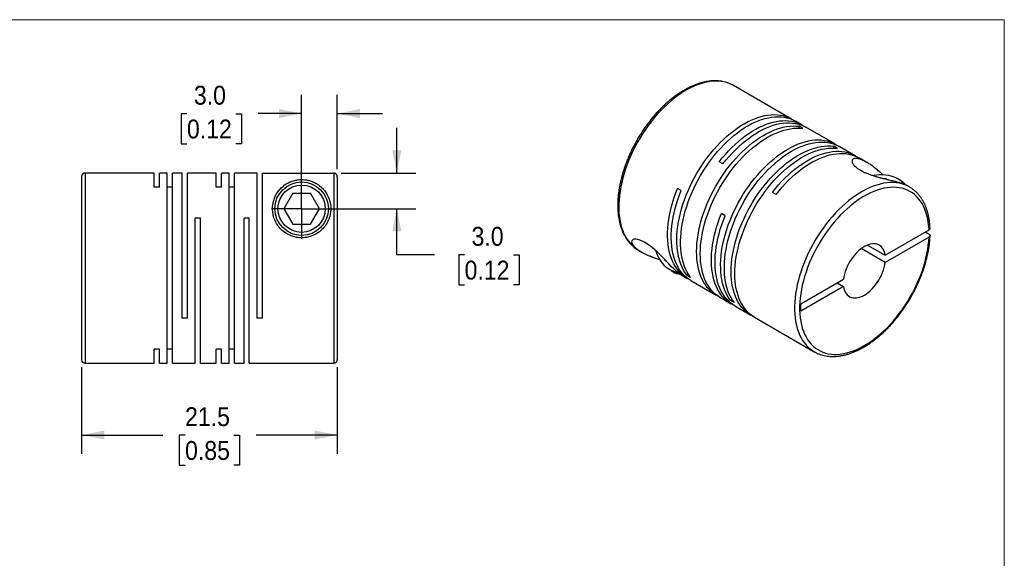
# Model space of a CAD drawing. Header units: millimetres. Extents: x 0 to 140, y 0 to 108.
# Tile 3 of 3: x 57 to 140, y 63 to 108. Entities that reach past the tile are written whole.
import ezdxf

# ---------------------------------------------------------------- set-up
doc = ezdxf.new("R2010")
doc.units = ezdxf.units.MM
doc.header["$LTSCALE"] = 0.5
doc.linetypes.add('SLD-Solid', pattern=[0])
doc.layers.add('SLD-0', color=7, linetype='SLD-Solid', lineweight=25)
doc.styles.add('SLDTEXTSTYLE0', font='GOTHIC.TTF', dxfattribs={"width": 0.913})
doc.dimstyles.new('SLDDIMSTYLE1', dxfattribs={"dimtxt": 1.5875, "dimasz": 1.905, "dimexe": 0, "dimexo": 0.0625, "dimgap": 0.396875, "dimtad": 0, "dimtih": 1, "dimtoh": 1, "dimdec": 1, "dimrnd": 1e-09, "dimzin": 4, "dimdsep": 46, "dimtxsty": 'SLDTEXTSTYLE0', "dimsah": 1, "dimcen": 0.09, "dimadec": 0, "dimazin": 1, "dimtfac": 1, "dimtdec": 1, "dimtmove": 0, "dimatfit": 0, "dimfxl": 0, "dimfrac": 2, "dimtolj": 1, "dimtzin": 12, "dimarcsym": 0})
doc.dimstyles.new('SLDDIMSTYLE4', dxfattribs={"dimtxt": 1.5875, "dimasz": 1.905, "dimexe": 0, "dimexo": 0.0625, "dimgap": 0.396875, "dimtad": 0, "dimtih": 1, "dimtoh": 1, "dimdec": 1, "dimrnd": 1e-09, "dimzin": 12, "dimdsep": 46, "dimtxsty": 'SLDTEXTSTYLE0', "dimsah": 1, "dimcen": 0.09, "dimadec": 0, "dimazin": 3, "dimtfac": 1, "dimtdec": 1, "dimtofl": 0, "dimtmove": 0, "dimatfit": 3, "dimfxl": 0, "dimfrac": 2, "dimtolj": 1, "dimtzin": 12, "dimarcsym": 0})

# ---------------------------------------------------------------- blocks, each defined once
blk = doc.blocks.new('Block2')
at = {"color": 7, "linetype": 'SLD-Solid', "lineweight": 18}
for p, q in [((139.701, 107.951), (0.001, 107.951)), ((139.701, 0.001), (139.701, 107.951))]:
    blk.add_line(p, q, dxfattribs=at)
blk = doc.blocks.new('_D_6')
at = {"layer": 'SLD-0'}
for p, q in [((80.619, 92.689), (80.619, 101.642)), ((83.619, 95.38), (83.619, 101.642)), ((70.975, 100.042), (70.491, 100.042)), ((70.491, 100.042), (70.491, 97.522)), ((75.08, 100.042), (75.564, 100.042)), ((75.564, 100.042), (75.564, 97.522)), ((80.619, 100.054), (76.956, 100.054)), ((83.619, 100.054), (87.429, 100.054)), ((70.491, 97.522), (70.975, 97.522)), ((75.564, 97.522), (75.08, 97.522))]:
    blk.add_line(p, q, dxfattribs=at)
for points in [[(80.619, 100.054), (78.714, 100.435), (78.714, 99.673)], [(83.619, 100.054), (85.524, 99.673), (85.524, 100.435)]]:
    blk.add_solid(points, dxfattribs=at)
at = {"layer": 'SLD-0', "char_height": 1.5875, "attachment_point": 1, "style": 'SLDTEXTSTYLE0'}
for s, insert in [('3.0', (71.561, 102.392)), ('0.12', (70.975, 99.55))]:
    blk.add_mtext(s, dxfattribs=dict(at, insert=insert))
blk = doc.blocks.new('_D_7')
at = {"layer": 'SLD-0'}
for p, q in [((88.625, 95.045), (88.625, 98.855)), ((83.954, 95.045), (90.213, 95.045)), ((81.254, 92.054), (90.213, 92.054)), ((88.625, 88.185), (88.625, 92.054)), ((91.8, 88.185), (88.625, 88.185)), ((94.319, 88.173), (93.836, 88.173)), ((93.836, 88.173), (93.836, 85.653)), ((98.425, 88.173), (98.908, 88.173)), ((98.908, 88.173), (98.908, 85.653)), ((93.836, 85.653), (94.319, 85.653)), ((98.908, 85.653), (98.425, 85.653))]:
    blk.add_line(p, q, dxfattribs=at)
for points in [[(88.625, 95.045), (89.006, 96.95), (88.244, 96.95)], [(88.625, 92.054), (88.244, 90.149), (89.006, 90.149)]]:
    blk.add_solid(points, dxfattribs=at)
at = {"layer": 'SLD-0', "char_height": 1.5875, "attachment_point": 1, "style": 'SLDTEXTSTYLE0'}
for s, insert in [('3.0', (94.906, 90.523)), ('0.12', (94.319, 87.681))]:
    blk.add_mtext(s, dxfattribs=dict(at, insert=insert))
blk = doc.blocks.new('_D_8')
at = {"layer": 'SLD-0'}
for p, q in [((62.119, 78.719), (62.119, 71.43)), ((83.619, 78.719), (83.619, 71.43)), ((62.119, 73.018), (68.941, 73.018)), ((70.816, 73.006), (70.332, 73.006)), ((70.332, 73.006), (70.332, 70.485)), ((74.922, 73.006), (75.405, 73.006)), ((75.405, 73.006), (75.405, 70.485)), ((83.619, 73.018), (76.797, 73.018)), ((70.332, 70.485), (70.816, 70.485)), ((75.405, 70.485), (74.922, 70.485))]:
    blk.add_line(p, q, dxfattribs=at)
for points in [[(62.119, 73.018), (64.024, 72.637), (64.024, 73.399)], [(83.619, 73.018), (81.714, 73.399), (81.714, 72.637)]]:
    blk.add_solid(points, dxfattribs=at)
at = {"layer": 'SLD-0', "char_height": 1.5875, "attachment_point": 1, "style": 'SLDTEXTSTYLE0'}
for s, insert in [('21.5', (70.816, 75.356)), ('0.85', (70.816, 72.513))]:
    blk.add_mtext(s, dxfattribs=dict(at, insert=insert))
blk = doc.blocks.new('SW_CENTERMARKSYMBOL_3')
at = {"layer": 'SLD-0', "color": 0}
for q in [(0, 2.54), (-2.54, 0), (0, -2.54), (2.54, 0)]:
    blk.add_line((0, 0), q, dxfattribs=at)

msp = doc.modelspace()

# ---------------------------------------------------------------- linework, layer by layer
for p, q in [((116.942, 102.412), (116.911, 102.43)), ((121.821, 99.596), (116.942, 102.412)), ((122.705, 99.086), (122.133, 99.416)), ((122.764, 98.803), (122.453, 98.982)), ((122.453, 98.829), (122.453, 98.982)), ((125.505, 97.469), (123.016, 98.906)), ((125.671, 97.125), (125.36, 97.305)), ((125.36, 97.152), (125.36, 97.305)), ((127.167, 96.51), (125.817, 97.289)), ((128.143, 95.946), (127.478, 96.33)), ((116.047, 95.823), (115.736, 96.002)), ((62.119, 94.754), (62.119, 79.354)), ((68.219, 95.054), (62.419, 95.054)), ((62.419, 95.054), (62.419, 79.054)), ((68.219, 93.863), (68.219, 95.054)), ((69.319, 95.054), (68.659, 95.054)), ((68.659, 93.863), (68.659, 95.054)), ((69.319, 79.054), (69.319, 95.054)), ((70.569, 95.054), (69.759, 95.054)), ((69.759, 79.054), (69.759, 95.054)), ((70.569, 82.854), (70.569, 95.054)), ((73.429, 95.054), (71.009, 95.054)), ((71.009, 82.854), (71.009, 95.054)), ((73.429, 93.863), (73.429, 95.054)), ((74.529, 95.054), (73.869, 95.054)), ((73.869, 93.863), (73.869, 95.054)), ((74.529, 79.054), (74.529, 95.054)), ((76.879, 95.054), (74.969, 95.054)), ((74.969, 79.054), (74.969, 95.054)), ((76.879, 82.854), (76.879, 95.054)), ((77.319, 82.854), (77.319, 95.045)), ((77.319, 95.045), (83.319, 95.045)), ((83.319, 95.045), (83.319, 79.054)), ((83.619, 94.745), (83.619, 79.354)), ((129.736, 94.591), (129.628, 94.574)), ((129.736, 94.591), (129.864, 94.517)), ((129.736, 94.548), (129.736, 94.591)), ((130.939, 94.46), (130.755, 94.566)), ((68.659, 93.863), (68.219, 93.863)), ((69.759, 93.863), (69.319, 93.863)), ((73.869, 93.863), (73.429, 93.863)), ((74.969, 93.863), (74.529, 93.863)), ((112.541, 93.587), (112.229, 93.767)), ((131.721, 93.881), (131.48, 94.02)), ((131.734, 93.873), (131.721, 93.881)), ((79.868, 93.354), (79.118, 92.054)), ((79.868, 93.354), (81.369, 93.354)), ((82.12, 92.054), (81.369, 93.354)), ((120.509, 93.247), (120.198, 93.427)), ((79.118, 92.054), (79.868, 90.754)), ((81.369, 90.754), (82.12, 92.054)), ((72.109, 91.254), (71.669, 91.254)), ((71.669, 79.054), (71.669, 91.254)), ((72.109, 79.054), (72.109, 91.254)), ((76.219, 91.254), (75.779, 91.254)), ((75.779, 79.054), (75.779, 91.254)), ((76.219, 79.054), (76.219, 91.254)), ((116.225, 91.46), (115.913, 91.64)), ((79.868, 90.754), (81.369, 90.754)), ((129.681, 88.145), (133.372, 90.276)), ((133.372, 89.663), (129.681, 87.533)), ((133.372, 89.908), (133.054, 90.092)), ((129.681, 87.533), (127.668, 88.695)), ((128.198, 89.001), (129.681, 88.145)), ((108.943, 88.556), (109.184, 88.417)), ((111.113, 87.82), (111.153, 87.715)), ((111.191, 87.737), (111.153, 87.715)), ((111.284, 87.64), (111.153, 87.715)), ((111.684, 86.846), (111.868, 86.739)), ((112.52, 86.491), (113.044, 86.188)), ((113.007, 86.459), (113.14, 86.535)), ((113.318, 86.279), (113.007, 86.459)), ((122.595, 84.054), (126.186, 86.127)), ((113.355, 86.008), (115.484, 84.78)), ((126.186, 85.515), (122.595, 83.442)), ((125.655, 85.821), (126.186, 85.515)), ((115.795, 84.6), (116.728, 84.061)), ((116.691, 84.332), (116.824, 84.408)), ((117.002, 84.152), (116.691, 84.332)), ((117.039, 83.882), (118.39, 83.102)), ((122.595, 83.442), (122.595, 84.054)), ((71.009, 82.854), (70.569, 82.854)), ((77.319, 82.854), (76.879, 82.854)), ((118.701, 82.922), (123.722, 80.024)), ((68.659, 80.245), (68.219, 80.245)), ((68.219, 79.054), (68.219, 80.245)), ((68.659, 79.054), (68.659, 80.245)), ((69.759, 80.245), (69.319, 80.245)), ((73.869, 80.245), (73.429, 80.245)), ((73.429, 79.054), (73.429, 80.245)), ((73.869, 79.054), (73.869, 80.245)), ((74.969, 80.245), (74.529, 80.245)), ((123.722, 80.024), (123.756, 80.005)), ((62.419, 79.054), (68.219, 79.054)), ((68.659, 79.054), (69.319, 79.054)), ((69.759, 79.054), (71.669, 79.054)), ((72.109, 79.054), (73.429, 79.054)), ((73.869, 79.054), (74.529, 79.054)), ((74.969, 79.054), (75.779, 79.054)), ((76.219, 79.054), (83.319, 79.054))]:
    msp.add_line(p, q)
at = {"flags": 128}
for points in [[(116.911, 102.43), (116.816, 102.481), (116.596, 102.58), (116.367, 102.66), (116.128, 102.721), (115.881, 102.762), (115.625, 102.784), (115.363, 102.785), (115.094, 102.767), (114.819, 102.73), (114.539, 102.672), (114.255, 102.596), (113.967, 102.5), (113.676, 102.385), (113.384, 102.251), (113.09, 102.099), (112.796, 101.929), (112.502, 101.742), (112.209, 101.538), (111.919, 101.317), (111.631, 101.081), (111.346, 100.829), (111.066, 100.563), (110.792, 100.284), (110.522, 99.991), (110.26, 99.686), (110.005, 99.37), (109.757, 99.043), (109.519, 98.707), (109.289, 98.362), (109.07, 98.009), (108.86, 97.649), (108.662, 97.284), (108.476, 96.914), (108.301, 96.539), (108.14, 96.162), (107.991, 95.783), (107.855, 95.403), (107.734, 95.024), (107.626, 94.646), (107.533, 94.27), (107.454, 93.897), (107.39, 93.528), (107.342, 93.165), (107.308, 92.808), (107.29, 92.459), (107.287, 92.117), (107.299, 91.785), (107.326, 91.462), (107.369, 91.151), (107.427, 90.851), (107.499, 90.564), (107.587, 90.29), (107.689, 90.03), (107.805, 89.785), (107.935, 89.555), (108.078, 89.342), (108.235, 89.145), (108.404, 88.965), (108.586, 88.802), (108.78, 88.658), (108.943, 88.556)], [(113.007, 86.459), (112.86, 86.666), (112.726, 86.889), (112.606, 87.128), (112.499, 87.382), (112.407, 87.65), (112.33, 87.932), (112.267, 88.226), (112.219, 88.532), (112.186, 88.849), (112.168, 89.177), (112.166, 89.513), (112.178, 89.859), (112.206, 90.211), (112.249, 90.571), (112.306, 90.936), (112.379, 91.305), (112.466, 91.679), (112.568, 92.055), (112.683, 92.432), (112.812, 92.81), (112.955, 93.188), (113.111, 93.565), (113.279, 93.939), (113.46, 94.309), (113.652, 94.675), (113.856, 95.036), (114.07, 95.391), (114.294, 95.738), (114.528, 96.077), (114.77, 96.407), (115.021, 96.726), (115.279, 97.035), (115.544, 97.332), (115.815, 97.617), (116.092, 97.888), (116.373, 98.146), (116.658, 98.388), (116.946, 98.616), (117.237, 98.827), (117.529, 99.022), (117.822, 99.2), (118.115, 99.36), (118.407, 99.502), (118.697, 99.626), (118.985, 99.732), (119.27, 99.818), (119.552, 99.885), (119.828, 99.933), (120.099, 99.962), (120.364, 99.971), (120.622, 99.96), (120.873, 99.929), (121.116, 99.88), (121.349, 99.811), (121.573, 99.722), (121.788, 99.615), (121.974, 99.501)], [(113.318, 86.279), (113.171, 86.486), (113.037, 86.71), (112.917, 86.949), (112.81, 87.203), (112.718, 87.471), (112.641, 87.752), (112.578, 88.046), (112.53, 88.352), (112.497, 88.67), (112.479, 88.997), (112.477, 89.334), (112.489, 89.679), (112.517, 90.032), (112.56, 90.391), (112.618, 90.756), (112.69, 91.126), (112.777, 91.499), (112.879, 91.875), (112.994, 92.252), (113.124, 92.631), (113.266, 93.008), (113.422, 93.385), (113.591, 93.759), (113.771, 94.13), (113.964, 94.496), (114.167, 94.857), (114.381, 95.211), (114.605, 95.558), (114.839, 95.897), (115.082, 96.227), (115.332, 96.547), (115.59, 96.856), (115.855, 97.153), (116.127, 97.437), (116.403, 97.709), (116.684, 97.966), (116.969, 98.209), (117.257, 98.436), (117.548, 98.647), (117.84, 98.842), (118.133, 99.02), (118.426, 99.18), (118.718, 99.323), (119.008, 99.447), (119.296, 99.552), (119.581, 99.639), (119.863, 99.706), (120.139, 99.754), (120.41, 99.782), (120.675, 99.791), (120.933, 99.78), (121.184, 99.75), (121.427, 99.7), (121.66, 99.631), (121.885, 99.543), (122.099, 99.435), (122.133, 99.416)], [(115.736, 96.002), (115.989, 96.319), (116.25, 96.624), (116.517, 96.917), (116.79, 97.197), (117.068, 97.464), (117.35, 97.717), (117.636, 97.954), (117.925, 98.177), (118.216, 98.383), (118.509, 98.572), (118.802, 98.744), (119.095, 98.899), (119.386, 99.035), (119.676, 99.153), (119.963, 99.252), (120.247, 99.332), (120.527, 99.393), (120.802, 99.435), (121.071, 99.457), (121.334, 99.459), (121.589, 99.442), (121.838, 99.405), (122.077, 99.349), (122.308, 99.273), (122.529, 99.179), (122.74, 99.065), (122.858, 98.991)], [(115.642, 84.695), (115.45, 84.8), (115.25, 84.932), (115.061, 85.082), (114.884, 85.25), (114.72, 85.435), (114.569, 85.637), (114.43, 85.855), (114.305, 86.089), (114.194, 86.338), (114.098, 86.601), (114.015, 86.879), (113.948, 87.169), (113.895, 87.471), (113.857, 87.785), (113.834, 88.109), (113.827, 88.443), (113.834, 88.785), (113.857, 89.135), (113.895, 89.493), (113.948, 89.856), (114.015, 90.224), (114.098, 90.596), (114.194, 90.972), (114.305, 91.349), (114.43, 91.727), (114.569, 92.105), (114.72, 92.482), (114.884, 92.857), (115.061, 93.229), (115.25, 93.596), (115.45, 93.959), (115.66, 94.316), (115.881, 94.665), (116.112, 95.007), (116.352, 95.34), (116.6, 95.663), (116.855, 95.976), (117.118, 96.277), (117.388, 96.566), (117.662, 96.841), (117.942, 97.103), (118.226, 97.351), (118.513, 97.583), (118.803, 97.8), (119.095, 98.001), (119.387, 98.184), (119.68, 98.35), (119.973, 98.498), (120.264, 98.628), (120.553, 98.74), (120.839, 98.833), (121.121, 98.906), (121.399, 98.96), (121.672, 98.995), (121.94, 99.011), (122.2, 99.006), (122.453, 98.982)], [(115.795, 84.6), (115.761, 84.62), (115.561, 84.752), (115.372, 84.902), (115.196, 85.07), (115.031, 85.255), (114.88, 85.457), (114.741, 85.675), (114.616, 85.909), (114.505, 86.158), (114.409, 86.422), (114.326, 86.699), (114.259, 86.989), (114.206, 87.291), (114.168, 87.605), (114.145, 87.929), (114.138, 88.263), (114.145, 88.605), (114.168, 88.956), (114.206, 89.313), (114.259, 89.676), (114.326, 90.045), (114.409, 90.417), (114.505, 90.792), (114.616, 91.169), (114.741, 91.547), (114.88, 91.925), (115.031, 92.302), (115.196, 92.677), (115.372, 93.049), (115.561, 93.417), (115.761, 93.779), (115.971, 94.136), (116.192, 94.486), (116.423, 94.828), (116.663, 95.16), (116.911, 95.484), (117.167, 95.796), (117.429, 96.097), (117.699, 96.386), (117.973, 96.662), (118.253, 96.924), (118.537, 97.171), (118.824, 97.404), (119.114, 97.621), (119.406, 97.821), (119.698, 98.004), (119.991, 98.17), (120.284, 98.319), (120.575, 98.449), (120.864, 98.56), (121.15, 98.653), (121.432, 98.727), (121.711, 98.781), (121.984, 98.816), (122.251, 98.831), (122.511, 98.827), (122.764, 98.803)], [(116.047, 95.823), (116.3, 96.139), (116.561, 96.444), (116.828, 96.737), (117.101, 97.018), (117.379, 97.285), (117.661, 97.537), (117.948, 97.775), (118.237, 97.997), (118.528, 98.203), (118.82, 98.392), (119.113, 98.564), (119.406, 98.719), (119.697, 98.855), (119.987, 98.973), (120.274, 99.072), (120.558, 99.153), (120.838, 99.213), (121.113, 99.255), (121.382, 99.277), (121.645, 99.279), (121.901, 99.262), (122.149, 99.225), (122.388, 99.169), (122.619, 99.094), (122.84, 98.999), (123.016, 98.906)], [(116.691, 84.332), (116.544, 84.539), (116.41, 84.763), (116.29, 85.002), (116.183, 85.256), (116.091, 85.524), (116.014, 85.805), (115.951, 86.099), (115.903, 86.405), (115.87, 86.722), (115.852, 87.05), (115.85, 87.387), (115.862, 87.732), (115.89, 88.085), (115.933, 88.444), (115.99, 88.809), (116.063, 89.179), (116.15, 89.552), (116.252, 89.928), (116.367, 90.305), (116.496, 90.684), (116.639, 91.061), (116.795, 91.438), (116.963, 91.812), (117.144, 92.182), (117.336, 92.549), (117.54, 92.909), (117.754, 93.264), (117.978, 93.611), (118.212, 93.95), (118.454, 94.28), (118.705, 94.6), (118.963, 94.908), (119.228, 95.206), (119.5, 95.49), (119.776, 95.762), (120.057, 96.019), (120.342, 96.262), (120.63, 96.489), (120.921, 96.7), (121.213, 96.895), (121.506, 97.073), (121.799, 97.233), (122.091, 97.376), (122.381, 97.5), (122.669, 97.605), (122.954, 97.691), (123.236, 97.759), (123.512, 97.807), (123.783, 97.835), (124.048, 97.844), (124.306, 97.833), (124.557, 97.803), (124.8, 97.753), (125.033, 97.684), (125.257, 97.595), (125.472, 97.488), (125.658, 97.374)], [(117.002, 84.152), (116.855, 84.36), (116.721, 84.583), (116.601, 84.822), (116.494, 85.076), (116.402, 85.344), (116.325, 85.625), (116.262, 85.92), (116.214, 86.226), (116.181, 86.543), (116.163, 86.87), (116.161, 87.207), (116.173, 87.552), (116.201, 87.905), (116.244, 88.264), (116.302, 88.629), (116.374, 88.999), (116.461, 89.372), (116.563, 89.748), (116.678, 90.126), (116.808, 90.504), (116.95, 90.882), (117.106, 91.258), (117.275, 91.632), (117.455, 92.003), (117.648, 92.369), (117.851, 92.73), (118.065, 93.084), (118.289, 93.431), (118.523, 93.77), (118.766, 94.1), (119.016, 94.42), (119.274, 94.729), (119.54, 95.026), (119.811, 95.311), (120.087, 95.582), (120.368, 95.839), (120.653, 96.082), (120.941, 96.309), (121.232, 96.521), (121.524, 96.716), (121.817, 96.893), (122.11, 97.054), (122.402, 97.196), (122.692, 97.32), (122.98, 97.425), (123.266, 97.512), (123.547, 97.579), (123.823, 97.627), (124.094, 97.655), (124.359, 97.664), (124.618, 97.653), (124.868, 97.623), (125.111, 97.573), (125.344, 97.504), (125.569, 97.416), (125.783, 97.309), (125.817, 97.289)], [(118.549, 83.017), (118.356, 83.122), (118.156, 83.254), (117.967, 83.404), (117.791, 83.572), (117.626, 83.757), (117.475, 83.959), (117.336, 84.177), (117.211, 84.411), (117.101, 84.66), (117.004, 84.924), (116.921, 85.201), (116.854, 85.491), (116.801, 85.793), (116.763, 86.107), (116.74, 86.431), (116.733, 86.765), (116.74, 87.107), (116.763, 87.458), (116.801, 87.815), (116.854, 88.178), (116.921, 88.546), (117.004, 88.919), (117.101, 89.294), (117.211, 89.671), (117.336, 90.049), (117.475, 90.427), (117.626, 90.804), (117.791, 91.179), (117.967, 91.551), (118.156, 91.919), (118.356, 92.281), (118.567, 92.638), (118.787, 92.988), (119.018, 93.329), (119.258, 93.662), (119.506, 93.985), (119.762, 94.298), (120.025, 94.599), (120.294, 94.888), (120.569, 95.164), (120.848, 95.426), (121.132, 95.673), (121.419, 95.906), (121.709, 96.122), (122.001, 96.323), (122.293, 96.506), (122.586, 96.672), (122.879, 96.821), (123.17, 96.951), (123.459, 97.062), (123.745, 97.155), (124.028, 97.228), (124.306, 97.283), (124.579, 97.318), (124.846, 97.333), (125.106, 97.328), (125.36, 97.305)], [(118.701, 82.922), (118.667, 82.943), (118.467, 83.074), (118.278, 83.224), (118.102, 83.392), (117.937, 83.577), (117.786, 83.779), (117.647, 83.998), (117.523, 84.232), (117.412, 84.481), (117.315, 84.744), (117.233, 85.021), (117.165, 85.311), (117.112, 85.614), (117.074, 85.927), (117.052, 86.251), (117.044, 86.585), (117.052, 86.928), (117.074, 87.278), (117.112, 87.635), (117.165, 87.999), (117.233, 88.367), (117.315, 88.739), (117.412, 89.114), (117.523, 89.491), (117.647, 89.869), (117.786, 90.248), (117.937, 90.625), (118.102, 90.999), (118.278, 91.371), (118.467, 91.739), (118.667, 92.102), (118.878, 92.458), (119.099, 92.808), (119.329, 93.15), (119.569, 93.483), (119.817, 93.806), (120.073, 94.118), (120.336, 94.419), (120.605, 94.708), (120.88, 94.984), (121.159, 95.246), (121.443, 95.494), (121.73, 95.726), (122.02, 95.943), (122.312, 96.143), (122.605, 96.327), (122.898, 96.493), (123.19, 96.641), (123.481, 96.771), (123.77, 96.883), (124.056, 96.975), (124.339, 97.049), (124.617, 97.103), (124.89, 97.138), (125.157, 97.153), (125.417, 97.149), (125.671, 97.125)], [(120.198, 93.427), (120.451, 93.743), (120.711, 94.048), (120.978, 94.341), (121.251, 94.622), (121.53, 94.888), (121.812, 95.141), (122.098, 95.379), (122.387, 95.601), (122.678, 95.807), (122.971, 95.996), (123.264, 96.168), (123.556, 96.323), (123.848, 96.459), (124.138, 96.577), (124.425, 96.676), (124.709, 96.756), (124.989, 96.817), (125.263, 96.859), (125.533, 96.881), (125.795, 96.883), (126.051, 96.866), (126.299, 96.829), (126.539, 96.773), (126.77, 96.698), (126.991, 96.603), (127.201, 96.49), (127.32, 96.415)], [(120.509, 93.247), (120.763, 93.564), (121.024, 93.87), (121.292, 94.164), (121.565, 94.445), (121.844, 94.712), (122.127, 94.965), (122.414, 95.203), (122.704, 95.425), (122.996, 95.631), (123.289, 95.821), (123.582, 95.993), (123.876, 96.147), (124.168, 96.283), (124.459, 96.401), (124.746, 96.5), (125.031, 96.579), (125.311, 96.64), (125.586, 96.68), (125.856, 96.702), (126.119, 96.703), (126.375, 96.685), (126.623, 96.647), (126.863, 96.59), (127.094, 96.513), (127.315, 96.417), (127.478, 96.33)], [(113.203, 86.104), (113.091, 86.162), (112.886, 86.287), (112.693, 86.43), (112.511, 86.592), (112.342, 86.771), (112.185, 86.967), (112.041, 87.179), (111.911, 87.408), (111.794, 87.652), (111.692, 87.911), (111.604, 88.184), (111.531, 88.47), (111.473, 88.769), (111.429, 89.079), (111.401, 89.4), (111.388, 89.731), (111.39, 90.072), (111.408, 90.42), (111.44, 90.776), (111.488, 91.138), (111.551, 91.506), (111.628, 91.878), (111.721, 92.253), (111.827, 92.63), (111.947, 93.009), (112.082, 93.388), (112.229, 93.767)], [(113.355, 86.008), (113.186, 86.115), (112.993, 86.259), (112.813, 86.421), (112.644, 86.601), (112.488, 86.797), (112.346, 87.01), (112.216, 87.239), (112.101, 87.483), (111.999, 87.742), (111.912, 88.015), (111.84, 88.301), (111.782, 88.599), (111.739, 88.909), (111.712, 89.23), (111.699, 89.561), (111.702, 89.9), (111.719, 90.248), (111.752, 90.603), (111.8, 90.965), (111.863, 91.332), (111.941, 91.702), (112.033, 92.077), (112.139, 92.453), (112.259, 92.831), (112.393, 93.209), (112.541, 93.587)], [(131.721, 93.881), (131.551, 93.971), (131.33, 94.066), (131.098, 94.143), (130.858, 94.2), (130.609, 94.237), (130.352, 94.254), (130.088, 94.252), (129.818, 94.23), (129.542, 94.188), (129.261, 94.127), (128.976, 94.046), (128.687, 93.947), (128.396, 93.828), (128.103, 93.691), (127.809, 93.535), (127.515, 93.362), (127.221, 93.171), (126.929, 92.963), (126.639, 92.74), (126.352, 92.5), (126.068, 92.246), (125.789, 91.977), (125.516, 91.695), (125.248, 91.399), (124.987, 91.092), (124.733, 90.774), (124.487, 90.445), (124.25, 90.107), (124.023, 89.76), (123.805, 89.406), (123.598, 89.045), (123.403, 88.678), (123.218, 88.307), (123.046, 87.932), (122.887, 87.555), (122.741, 87.176), (122.608, 86.796), (122.489, 86.416), (122.385, 86.038), (122.294, 85.663), (122.219, 85.291), (122.158, 84.924), (122.112, 84.562), (122.082, 84.206), (122.066, 83.858), (122.066, 83.518), (122.082, 83.188), (122.112, 82.868), (122.158, 82.558), (122.219, 82.261), (122.294, 81.976), (122.385, 81.705), (122.489, 81.448), (122.608, 81.206), (122.741, 80.98), (122.887, 80.769), (123.046, 80.576), (123.218, 80.399), (123.403, 80.24), (123.598, 80.1), (123.722, 80.024)], [(133.372, 90.276), (133.35, 90.595), (133.313, 90.903), (133.261, 91.2), (133.195, 91.485), (133.113, 91.757), (133.018, 92.015), (132.908, 92.259), (132.784, 92.487), (132.646, 92.7), (132.495, 92.896), (132.332, 93.075), (132.156, 93.237), (131.969, 93.381), (131.77, 93.506), (131.56, 93.613), (131.341, 93.701), (131.112, 93.77), (130.873, 93.819), (130.627, 93.849), (130.373, 93.859), (130.113, 93.85), (129.846, 93.821), (129.574, 93.772), (129.297, 93.704), (129.017, 93.617), (128.733, 93.511), (128.448, 93.386), (128.161, 93.243), (127.873, 93.082), (127.585, 92.904), (127.298, 92.708), (127.014, 92.496), (126.731, 92.268), (126.452, 92.025), (126.178, 91.768), (125.908, 91.497), (125.643, 91.212), (125.386, 90.916), (125.135, 90.608), (124.892, 90.289), (124.658, 89.961), (124.432, 89.624), (124.217, 89.279), (124.012, 88.928), (123.818, 88.57), (123.635, 88.208), (123.464, 87.842), (123.306, 87.473), (123.161, 87.102), (123.029, 86.73), (122.911, 86.359), (122.807, 85.989), (122.717, 85.621), (122.642, 85.257), (122.582, 84.897), (122.536, 84.543), (122.506, 84.195), (122.491, 83.854), (122.491, 83.522), (122.506, 83.199), (122.536, 82.886), (122.582, 82.584), (122.642, 82.294), (122.717, 82.016), (122.807, 81.752), (122.911, 81.503), (123.029, 81.268), (123.161, 81.048), (123.306, 80.845), (123.464, 80.659), (123.635, 80.49), (123.818, 80.338), (124.012, 80.205), (124.217, 80.09), (124.432, 79.994), (124.658, 79.917), (124.892, 79.859), (125.135, 79.821), (125.386, 79.803), (125.643, 79.804), (125.908, 79.825), (126.178, 79.865), (126.452, 79.925), (126.731, 80.004), (127.014, 80.102), (127.298, 80.219), (127.585, 80.355), (127.873, 80.508), (128.161, 80.679), (128.448, 80.868), (128.733, 81.073), (129.017, 81.294), (129.297, 81.531), (129.574, 81.782), (129.846, 82.048), (130.113, 82.327), (130.373, 82.618), (130.627, 82.921), (130.873, 83.235), (131.112, 83.56), (131.341, 83.893), (131.56, 84.235), (131.77, 84.584), (131.969, 84.939), (132.156, 85.299), (132.332, 85.664), (132.495, 86.032), (132.646, 86.402), (132.784, 86.773), (132.908, 87.145), (133.018, 87.515), (133.113, 87.884), (133.195, 88.25), (133.261, 88.612), (133.313, 88.969), (133.35, 89.319), (133.372, 89.663)], [(116.887, 83.977), (116.762, 84.042), (116.559, 84.168), (116.366, 84.312), (116.186, 84.474), (116.017, 84.654), (115.861, 84.85), (115.719, 85.063), (115.589, 85.292), (115.474, 85.536), (115.372, 85.795), (115.285, 86.068), (115.213, 86.354), (115.155, 86.652), (115.112, 86.962), (115.084, 87.283), (115.072, 87.613), (115.075, 87.953), (115.092, 88.301), (115.125, 88.656), (115.173, 89.018), (115.236, 89.384), (115.313, 89.755), (115.405, 90.13), (115.512, 90.506), (115.632, 90.884), (115.766, 91.262), (115.913, 91.64)], [(117.039, 83.882), (116.87, 83.988), (116.677, 84.132), (116.497, 84.295), (116.328, 84.474), (116.172, 84.671), (116.03, 84.884), (115.9, 85.112), (115.785, 85.357), (115.683, 85.615), (115.596, 85.888), (115.524, 86.174), (115.466, 86.472), (115.423, 86.782), (115.396, 87.103), (115.383, 87.434), (115.386, 87.774), (115.403, 88.122), (115.436, 88.477), (115.484, 88.838), (115.547, 89.205), (115.625, 89.576), (115.717, 89.95), (115.823, 90.327), (115.943, 90.705), (116.077, 91.083), (116.225, 91.46)], [(112.521, 86.492), (112.475, 86.518), (112.384, 86.579), (112.291, 86.648), (112.196, 86.726), (112.1, 86.81), (111.907, 86.993), (111.703, 87.199), (111.488, 87.424), (111.31, 87.612), (111.123, 87.809), (110.927, 88.012), (110.722, 88.217), (110.517, 88.413), (110.304, 88.606), (110.085, 88.79), (109.862, 88.961), (109.647, 89.109), (109.439, 89.233), (109.24, 89.334), (109.054, 89.41), (108.879, 89.46), (108.727, 89.484), (108.6, 89.482), (108.5, 89.458), (108.425, 89.412), (108.379, 89.349), (108.363, 89.27), (108.377, 89.178), (108.437, 89.048), (108.546, 88.904), (108.704, 88.75), (108.704, 88.75)], [(129.681, 88.145), (129.648, 88.316), (129.6, 88.473), (129.537, 88.615), (129.459, 88.742), (129.368, 88.851), (129.264, 88.942), (129.148, 89.015), (129.021, 89.067), (128.884, 89.1), (128.739, 89.112), (128.587, 89.104), (128.429, 89.076), (128.266, 89.027), (128.101, 88.959), (127.933, 88.871), (127.766, 88.766), (127.601, 88.643), (127.438, 88.504), (127.28, 88.349), (127.127, 88.182), (126.982, 88.002), (126.846, 87.811), (126.719, 87.612), (126.603, 87.406), (126.499, 87.195), (126.408, 86.98), (126.33, 86.764), (126.267, 86.549), (126.219, 86.336), (126.186, 86.127)], [(126.186, 85.515), (126.219, 85.345), (126.267, 85.187), (126.33, 85.045), (126.408, 84.919), (126.499, 84.809), (126.603, 84.718), (126.719, 84.646), (126.846, 84.593), (126.982, 84.56), (127.127, 84.548), (127.28, 84.556), (127.438, 84.585), (127.601, 84.633), (127.766, 84.701), (127.933, 84.789), (128.101, 84.894), (128.266, 85.017), (128.429, 85.157), (128.587, 85.311), (128.739, 85.479), (128.884, 85.658), (129.021, 85.849), (129.148, 86.048), (129.264, 86.254), (129.368, 86.466), (129.459, 86.68), (129.537, 86.896), (129.6, 87.112), (129.648, 87.324), (129.681, 87.533)]]:
    msp.add_lwpolyline(points, dxfattribs=at)
for radius in [2.25, 1.99]:
    msp.add_circle((80.619, 92.054), radius)
for centre, radius, start, end in [((62.419, 94.754), 0.3, 90, 180), ((129.34, 91.799), 3.108, 62.91969, 102.09253), ((130.14, 93.423), 1.298, 34.00725, 61.74947), ((130.185, 93.091), 1.563, 38.66091, 61.15751), ((112.863, 89.107), 2.522, 193.86561, 256.55), ((112.696, 88.131), 1.619, 239.24779, 261.10551), ((62.419, 79.354), 0.3, 180, 270), ((83.319, 79.354), 0.3, 270, 0)]:
    msp.add_arc(centre, radius, start, end)
for points, knots in [([(116.909, 102.431), (116.844, 102.466), (116.71, 102.537), (116.495, 102.625), (116.269, 102.698), (116.035, 102.754), (115.793, 102.792), (115.544, 102.812), (115.289, 102.815), (115.028, 102.8), (114.762, 102.767), (114.492, 102.716), (114.217, 102.648), (113.94, 102.561), (113.66, 102.458), (113.378, 102.337), (113.096, 102.2), (112.814, 102.046), (112.532, 101.876), (112.251, 101.691), (111.973, 101.492), (111.697, 101.277), (111.424, 101.049), (111.154, 100.808), (110.89, 100.553), (110.63, 100.287), (110.376, 100.009), (110.128, 99.721), (109.887, 99.423), (109.653, 99.115), (109.427, 98.798), (109.209, 98.474), (109, 98.143), (108.801, 97.805), (108.611, 97.462), (108.432, 97.114), (108.263, 96.763), (108.106, 96.408), (107.96, 96.051), (107.826, 95.692), (107.704, 95.333), (107.594, 94.975), (107.498, 94.617), (107.414, 94.261), (107.344, 93.909), (107.287, 93.559), (107.243, 93.214), (107.214, 92.875), (107.198, 92.541), (107.197, 92.214), (107.209, 91.894), (107.236, 91.583), (107.277, 91.281), (107.331, 90.989), (107.4, 90.708), (107.483, 90.438), (107.58, 90.181), (107.69, 89.936), (107.813, 89.705), (107.949, 89.489), (108.097, 89.287), (108.257, 89.101), (108.428, 88.93), (108.61, 88.777), (108.787, 88.648), (108.908, 88.578), (108.96, 88.548)], [0, 0, 0, 0, 0.014336, 0.029569, 0.044819, 0.060107, 0.075447, 0.090853, 0.106328, 0.121874, 0.137486, 0.153157, 0.168877, 0.184637, 0.200426, 0.216235, 0.232058, 0.247887, 0.263718, 0.279546, 0.295371, 0.311189, 0.327001, 0.342805, 0.358603, 0.374394, 0.390179, 0.405959, 0.421733, 0.437504, 0.453271, 0.469036, 0.484799, 0.500561, 0.516323, 0.532086, 0.54785, 0.563617, 0.579386, 0.59516, 0.610938, 0.626723, 0.642513, 0.658311, 0.674116, 0.68993, 0.705752, 0.721583, 0.737422, 0.753268, 0.76912, 0.784974, 0.800828, 0.816674, 0.832506, 0.848317, 0.864095, 0.879831, 0.895513, 0.911133, 0.926681, 0.942155, 0.957556, 0.972892, 0.988175, 1, 1, 1, 1]), ([(129.506, 94.893), (129.475, 94.922), (129.392, 95), (129.257, 95.12), (129.102, 95.254), (128.948, 95.382), (128.795, 95.504), (128.636, 95.623), (128.477, 95.736), (128.32, 95.84), (128.172, 95.93), (128.035, 96.008), (127.886, 96.084), (127.726, 96.156), (127.56, 96.216), (127.412, 96.255), (127.276, 96.277), (127.154, 96.279), (127.051, 96.26), (126.972, 96.221), (126.919, 96.163), (126.894, 96.089), (126.899, 95.998), (126.937, 95.893), (127.008, 95.779), (127.112, 95.658), (127.247, 95.535), (127.413, 95.41), (127.547, 95.328), (127.615, 95.287)], [0, 0, 0, 0, 0.0195537, 0.0519321, 0.084383, 0.1169726, 0.1495921, 0.1821409, 0.2180389, 0.2522799, 0.2848718, 0.3158235, 0.3451454, 0.3882895, 0.4298754, 0.469957, 0.5085943, 0.5505036, 0.5917107, 0.6323211, 0.672445, 0.7126298, 0.7532068, 0.7942874, 0.8359787, 0.8761372, 0.91681, 0.9580732, 1, 1, 1, 1]), ([(127.615, 95.287), (127.688, 95.247), (127.833, 95.167), (128.077, 95.056), (128.333, 94.954), (128.602, 94.859), (128.881, 94.771), (129.165, 94.691), (129.443, 94.619), (129.713, 94.553), (129.972, 94.491), (130.193, 94.439), (130.377, 94.394), (130.529, 94.356), (130.678, 94.317), (130.824, 94.276), (130.966, 94.233), (131.1, 94.189), (131.224, 94.142), (131.322, 94.101), (131.398, 94.064), (131.447, 94.039), (131.472, 94.024), (131.48, 94.019)], [0, 0, 0, 0, 0.059221, 0.117505, 0.174956, 0.231682, 0.290739, 0.348936, 0.406426, 0.463368, 0.520135, 0.577609, 0.616406, 0.655632, 0.695329, 0.738889, 0.78376, 0.829989, 0.877615, 0.926678, 0.956055, 0.986627, 1, 1, 1, 1]), ([(80.619, 89.604), (80.817, 89.604), (81.207, 89.652), (81.756, 89.859), (82.231, 90.18), (82.607, 90.589), (82.874, 91.051), (83.081, 91.692), (83.085, 92.471), (82.851, 93.123), (82.564, 93.561), (82.289, 93.863), (81.975, 94.109), (81.661, 94.279), (81.396, 94.382), (81.154, 94.45), (80.893, 94.494), (80.604, 94.51), (80.317, 94.491), (80.059, 94.444), (79.819, 94.374), (79.539, 94.262), (79.232, 94.087), (78.926, 93.84), (78.666, 93.55), (78.382, 93.112), (78.151, 92.46), (78.158, 91.682), (78.367, 91.044), (78.634, 90.585), (79.01, 90.178), (79.484, 89.858), (80.032, 89.652), (80.421, 89.604), (80.619, 89.604)], [0, 0, 0, 0, 0.031781, 0.062666, 0.094381, 0.12534, 0.156254, 0.188109, 0.250535, 0.312957, 0.344042, 0.375215, 0.410996, 0.437994, 0.454917, 0.4694, 0.485876, 0.500782, 0.515637, 0.532192, 0.546652, 0.563545, 0.594775, 0.62597, 0.656955, 0.688099, 0.750253, 0.812471, 0.844204, 0.87502, 0.90584, 0.937421, 0.968262, 1, 1, 1, 1]), ([(83.619, 94.745), (83.618, 94.764), (83.616, 94.801), (83.6, 94.854), (83.577, 94.901), (83.547, 94.942), (83.513, 94.976), (83.475, 95.003), (83.436, 95.023), (83.396, 95.036), (83.357, 95.044), (83.331, 95.045), (83.319, 95.045)], [0, 0, 0, 0, 0.1203087, 0.2361044, 0.3473865, 0.4541545, 0.5564083, 0.6541485, 0.747376, 0.8360922, 0.9202993, 1, 1, 1, 1]), ([(133.458, 90.402), (133.455, 90.484), (133.446, 90.672), (133.416, 90.956), (133.371, 91.255), (133.311, 91.543), (133.237, 91.821), (133.15, 92.086), (133.049, 92.34), (132.934, 92.58), (132.807, 92.806), (132.667, 93.018), (132.515, 93.214), (132.351, 93.395), (132.176, 93.56), (131.99, 93.708), (131.842, 93.811), (131.754, 93.86), (131.734, 93.871)], [0, 0, 0, 0, 0.05192, 0.119252, 0.18657, 0.25385, 0.321059, 0.388161, 0.455113, 0.521868, 0.588382, 0.654615, 0.72054, 0.786149, 0.851456, 0.916501, 0.981344, 1, 1, 1, 1]), ([(133.372, 90.276), (133.387, 90.286), (133.418, 90.306), (133.445, 90.342), (133.459, 90.374), (133.459, 90.394), (133.458, 90.402)], [0, 0, 0, 0, 0.291504, 0.569295, 0.833369, 1, 1, 1, 1]), ([(123.76, 80.005), (123.805, 79.98), (123.918, 79.916), (124.111, 79.834), (124.335, 79.756), (124.567, 79.696), (124.807, 79.653), (125.054, 79.628), (125.307, 79.62), (125.567, 79.631), (125.831, 79.659), (126.101, 79.705), (126.374, 79.769), (126.651, 79.851), (126.93, 79.95), (127.211, 80.066), (127.494, 80.199), (127.776, 80.349), (128.058, 80.514), (128.339, 80.695), (128.618, 80.891), (128.895, 81.102), (129.169, 81.326), (129.439, 81.564), (129.705, 81.815), (129.966, 82.078), (130.222, 82.353), (130.472, 82.639), (130.715, 82.935), (130.951, 83.24), (131.179, 83.554), (131.399, 83.877), (131.61, 84.206), (131.812, 84.542), (132.004, 84.884), (132.186, 85.231), (132.357, 85.581), (132.518, 85.935), (132.667, 86.292), (132.804, 86.65), (132.929, 87.009), (133.042, 87.368), (133.142, 87.726), (133.229, 88.082), (133.303, 88.436), (133.364, 88.786), (133.41, 89.132), (133.444, 89.465), (133.454, 89.679), (133.459, 89.781)], [0, 0, 0, 0, 0.013783, 0.034597, 0.055428, 0.076303, 0.097246, 0.118274, 0.139396, 0.160615, 0.181927, 0.203322, 0.224788, 0.246311, 0.267878, 0.289476, 0.311094, 0.332724, 0.354358, 0.375989, 0.397616, 0.419234, 0.440844, 0.462444, 0.484035, 0.505616, 0.527189, 0.548755, 0.570313, 0.591865, 0.613413, 0.634957, 0.656498, 0.678038, 0.699577, 0.721117, 0.742659, 0.764204, 0.785753, 0.807306, 0.828867, 0.850434, 0.87201, 0.893596, 0.915192, 0.936799, 0.958417, 0.980048, 1, 1, 1, 1]), ([(133.372, 89.908), (133.384, 89.901), (133.409, 89.884), (133.437, 89.854), (133.456, 89.819), (133.462, 89.78), (133.452, 89.739), (133.423, 89.698), (133.389, 89.675), (133.372, 89.663)], [0, 0, 0, 0, 0.115286, 0.239762, 0.373429, 0.516289, 0.668341, 0.82958, 1, 1, 1, 1]), ([(108.704, 88.75), (108.736, 88.723), (108.803, 88.667), (108.92, 88.582), (109.052, 88.495), (109.2, 88.406), (109.341, 88.329), (109.47, 88.264), (109.584, 88.209), (109.703, 88.155), (109.805, 88.111), (109.885, 88.078), (109.948, 88.052), (110.014, 88.026), (110.085, 87.998), (110.16, 87.97), (110.251, 87.937), (110.375, 87.893), (110.521, 87.844), (110.66, 87.799), (110.741, 87.774), (110.773, 87.764)], [0, 0, 0, 0, 0.0728, 0.148623, 0.227511, 0.309505, 0.39464, 0.446263, 0.500686, 0.557915, 0.611752, 0.6374, 0.664541, 0.693175, 0.723302, 0.754923, 0.788037, 0.835876, 0.90702, 0.962671, 1, 1, 1, 1])]:
    msp.add_open_spline(points, degree=3, knots=knots)

# ---------------------------------------------------------------- block references
at = {"color": 7, "linetype": 'Continuous'}
msp.add_blockref('Block2', (0, 0), dxfattribs=at)
at = {"layer": 'SLD-0'}
msp.add_blockref('SW_CENTERMARKSYMBOL_3', (80.619, 92.054), dxfattribs=at)

# ---------------------------------------------------------------- dimensions: what is measured, and where the dimension line sits
for base, p1, p2, dimstyle, picture, middle in [((83.619, 100.054), (80.619, 92.054), (83.619, 94.745), 'SLDDIMSTYLE1', '_D_6', (73.027, 100.054)), ((62.119, 73.018), (83.619, 79.354), (62.119, 79.354), 'SLDDIMSTYLE4', '_D_8', (72.869, 73.018))]:
    dim = msp.add_linear_dim(base=base, p1=p1, p2=p2, dimstyle=dimstyle, dxfattribs=at)
    dim.commit()
    dim.dimension.update_dxf_attribs({"geometry": picture, "text_midpoint": middle, "dimtype": 160})
dim = msp.add_linear_dim(base=(88.625, 92.054), p1=(83.319, 95.045), p2=(80.619, 92.054), angle=90, dimstyle='SLDDIMSTYLE1', dxfattribs=at)
dim.commit()
dim.dimension.update_dxf_attribs({"geometry": '_D_7', "text_midpoint": (88.625, 88.185), "dimtype": 160})

doc.saveas('drawing.dxf')
